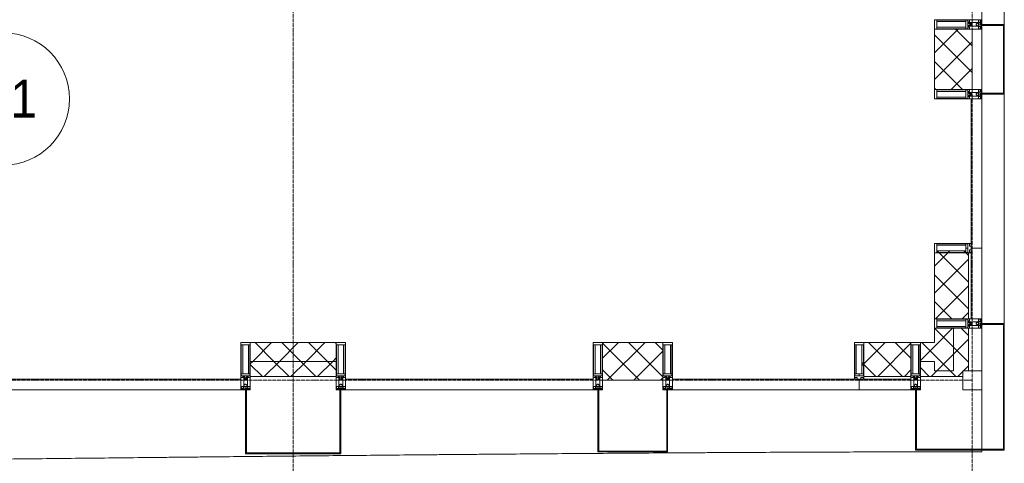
# Model space of a CAD drawing. Header units: millimetres. Extents: x 5617 to 132318, y 7718 to 193536.
# Tile 60 of 81: x 64611 to 69831, y 14960 to 17310. Entities that reach past the tile are written whole.
import ezdxf

# ---------------------------------------------------------------- set-up
doc = ezdxf.new("R2010")
doc.units = ezdxf.units.MM
doc.linetypes.add('ADSK_Линия сетки', pattern=[25, 20, -2.5, 0, -2.5])
doc.linetypes.add('Линия сетки', pattern=[25, 20, -2.5, 0, -2.5])
for name, color, linetype, lineweight in [('Импосты витража', 7, 'Continuous', 18), ('Колонны', 7, 'Continuous', 18), ('Марки помещений', 7, 'Continuous', 20), ('Оси', 7, 'Continuous', 9), ('Панели витража', 7, 'Continuous', 18), ('Стены разрез', 7, 'Continuous', 40), ('Стены штриховка', 7, 'Continuous', 40), ('Форма', 7, 'Continuous', 18), ('Элементы узлов', 7, 'Continuous', 18)]:
    doc.layers.add(name, color=color, linetype=linetype, lineweight=lineweight)
doc.styles.add('Arial_3', font='arial.ttf', dxfattribs={"width": 0.9, "height": 200})
pattern_1 = [(45, (0, 0), (-70.71068, 70.71068), []), (135, (0, 0), (-70.71068, -70.71068), [])]

# ---------------------------------------------------------------- blocks, each defined once
blk = doc.blocks.new('A_OGR_PAN_Отлив - A_OGR_PAN_Отлив-6070770-МКСС_К4_L13_45_000_')
at = {"layer": 'Колонны', "color": 253, "lineweight": 5, "true_color": 0xaaaaaa}
blk.add_line((607.5, 120), (-607.5, 120), dxfattribs=at)
blk = doc.blocks.new('A_OGR_PAN_Отлив - A_OGR_PAN_Отлив-6070778-МКСС_К4_L13_45_000_')
at = {"layer": 'Колонны', "color": 253, "lineweight": 5, "true_color": 0xaaaaaa}
blk.add_line((632.5, 120), (-632.5, 120), dxfattribs=at)
blk = doc.blocks.new('A_SLK_PAN_Type1 - Прямой тип панели-6537248-МКСС_К4_L13_45_000_')
at = {"layer": 'Колонны', "lineweight": 5}
for p, q in [((-185, 120), (185, 120)), ((-185, 0), (-185, 120)), ((-180, 115), (-180, 0)), ((180, 115), (-180, 115)), ((180, 0), (180, 115)), ((185, 120), (185, 0)), ((-180, 0), (-185, 0)), ((185, 0), (180, 0))]:
    blk.add_line(p, q, dxfattribs=at)
blk = doc.blocks.new('Quad Corner Mullion - Q_0_100_-50-7509112-МКСС_К4_L13_45_000_')
at = {"layer": 'Импосты витража', "color": 253, "lineweight": 5, "true_color": 0xaaaaaa}
for p, q in [((-100, -100), (-100, 0)), ((-100, 0), (0, 0)), ((0, 0), (0, -100)), ((0, -100), (-100, -100))]:
    blk.add_line(p, q, dxfattribs=at)
blk = doc.blocks.new('Rectangular Mullion - 50Wx250H-3927046-МКСС_К4_L13_45_000_')
at = {"layer": 'Элементы узлов', "color": 253, "lineweight": 5, "true_color": 0xaaaaaa}
for p, q in [((0, 250), (-25, 250)), ((-25, 250), (-25, 237.3)), ((-25, 65.2), (-25, 250)), ((-25, 250), (0, 250)), ((-23, 237.3), (0, 237.3)), ((-23, 237.3), (0, 237.3)), ((-23, 237.3), (-23, 73.6)), ((0, 237.3), (-14.9, 237.3)), ((-14.9, 237.3), (-14.9, 84)), ((-14.9, 84), (-14.9, 237.3)), ((25, 250), (0, 250)), ((25, 250), (0, 250)), ((14.9, 237.3), (0, 237.3)), ((0, 237.3), (23, 237.3)), ((23, 237.3), (0, 237.3)), ((14.9, 84), (14.9, 237.3)), ((14.9, 84), (14.9, 237.3)), ((23, 237.3), (23, 73.6)), ((25, 237.3), (25, 250)), ((25, 65.2), (25, 250)), ((-25, 73.6), (-25, 65.2)), ((-25, 65.2), (-25, 60.2)), ((-10, 65.2), (-25, 65.2)), ((-25, 65.2), (-25, 60.2)), ((-25, 65.2), (-10, 65.2)), ((-10, 65.2), (-25, 65.2)), ((0, 84), (-23, 84)), ((-23, 84), (-23, 73.6)), ((0, 84), (-23, 84)), ((-23, 73.6), (0, 73.6)), ((0, 73.6), (-23, 73.6)), ((-0.5, 73.6), (-23, 73.6)), ((-14.9, 84), (0, 84)), ((-10, 55), (-14, 55)), ((-14, 55), (-10, 55)), ((-10, 55), (-10, 65.2)), ((-10, 65.2), (-10, 55)), ((-10, 55), (-10, 65.2)), ((-10, 55), (0, 55)), ((0, 55), (-10, 55)), ((0, 84), (14.9, 84)), ((23, 84), (0, 84)), ((0, 84), (0, 73.6)), ((0, 84), (23, 84)), ((0, 73.6), (0, 84)), ((0, 73.6), (23, 73.6)), ((23, 73.6), (0, 73.6)), ((0, 55), (10, 55)), ((0, 55), (10, 55)), ((0.5, 73.6), (23, 73.6)), ((10, 65.2), (10, 55)), ((25, 65.2), (10, 65.2)), ((10, 55), (10, 65.2)), ((10, 65.2), (25, 65.2)), ((10, 65.2), (25, 65.2)), ((10, 55), (10, 65.2)), ((10, 55), (14, 55)), ((10, 55), (14, 55)), ((23, 73.6), (23, 84)), ((25, 65.2), (25, 73.6)), ((25, 65.2), (25, 60.2)), ((25, 60.2), (25, 65.2))]:
    blk.add_line(p, q, dxfattribs=at)
for centre, start, end in [((-14, 69.1), 218.9723, 270), ((-14, 69.1), 218.9723, 270), ((-14, 69.1), 218.9723, 270), ((14, 69.1), 270, 321.0277), ((14, 69.1), 270, 321.0277), ((14, 69.1), 270, 321.0277)]:
    blk.add_arc(centre, 14.1, start, end, dxfattribs=at)
blk = doc.blocks.new('Rectangular Mullion - R_InvisibleFrame_50Wx250H-7509103-МКСС_К4_L13_45_000_')
at = {"layer": 'Импосты витража', "color": 253, "lineweight": 5, "true_color": 0xaaaaaa}
for p, q in [((-25, -237.3), (-25, -73.6)), ((25, -73.6), (25, -237.3))]:
    blk.add_line(p, q, dxfattribs=at)
blk = doc.blocks.new('Rectangular Mullion - 50Wx250H-2623690-МКСС_К4_L13_45_000_')
at = {"layer": 'Элементы узлов', "color": 253, "lineweight": 5, "true_color": 0xaaaaaa}
for p, q in [((-25, 65.2), (-25, 250)), ((-25, 250), (0, 250)), ((-23, 237.3), (0, 237.3)), ((-23, 237.3), (-23, 73.6)), ((-14.9, 84), (-14.9, 237.3)), ((25, 250), (0, 250)), ((23, 237.3), (0, 237.3)), ((14.9, 84), (14.9, 237.3)), ((23, 237.3), (23, 73.6)), ((25, 65.2), (25, 250)), ((-14, 65.2), (-25, 65.2)), ((0, 84), (-23, 84)), ((-0.5, 73.6), (-23, 73.6)), ((-14, 71.3), (-14, 65.2)), ((-10, 71.3), (-14, 71.3)), ((-10, 53), (-10, 71.3)), ((-8.7, 53), (-10, 53)), ((-10, 53), (-10, 17)), ((-8.7, 53), (-7, 54.7)), ((-7, 65.2), (-5.9, 67.3)), ((-7, 65.2), (-7, 54.7)), ((-4.1, 67.3), (-5.9, 67.3)), ((-4.1, 67.3), (-2.9, 65.1)), ((-2.9, 65.1), (-2.9, 54.6)), ((-1.3, 53), (-2.9, 54.6)), ((0, 53), (-1.3, 53)), ((0, 84), (23, 84)), ((0, 53), (1.3, 53)), ((0.5, 73.6), (23, 73.6)), ((1.3, 53), (2.9, 54.6)), ((4.1, 67.3), (2.9, 65.1)), ((2.9, 65.1), (2.9, 54.6)), ((4.1, 67.3), (5.9, 67.3)), ((7, 65.2), (5.9, 67.3)), ((7, 65.2), (7, 54.7)), ((8.7, 53), (7, 54.7)), ((8.7, 53), (10, 53)), ((10, 71.3), (14, 71.3)), ((10, 53), (10, 71.3)), ((10, 53), (10, 17)), ((14, 71.3), (14, 65.2)), ((14, 65.2), (25, 65.2)), ((-23.8, 14.6), (-25, 14.2)), ((-25, 0), (-25, 14.2)), ((-22.3, 17), (-23.8, 17)), ((-23.8, 17), (-23.8, 14.6)), ((-22.5, 10.6), (-23.8, 14.6)), ((-22.5, 10.6), (-23.7, 9.9)), ((-23.7, 1.3), (-23.7, 9.9)), ((-23.7, 1.3), (-11.8, 1.3)), ((-23.2, 10.2), (-22.5, 8)), ((-22.5, 8), (-22.5, 4.5)), ((-21.3, 4.5), (-22.5, 4.5)), ((-22.3, 17), (-22.3, 16)), ((-22.3, 16), (-21.3, 16)), ((-19, 17.6), (-21.3, 16)), ((-21.3, 4.5), (-21.3, 6.5)), ((-21.3, 6.5), (-14.2, 6.5)), ((-18.4, 16.6), (-19, 17.6)), ((-7.4, 16.6), (-18.4, 16.6)), ((-14.2, 6.5), (-14.2, 4.5)), ((-13.2, 4.5), (-14.2, 4.5)), ((-13.2, 4.5), (-12.2, 7.2)), ((-12.7, 7.6), (-11.3, 11.4)), ((-12.7, 7.6), (-11.8, 6.9)), ((-12.2, 9), (-12.2, 14.8)), ((-12.2, 14.8), (0, 14.8)), ((-11.8, 1.3), (-11.8, 6.9)), ((-10.5, 11.2), (-11.3, 11.4)), ((-10.5, 1.5), (-10.5, 11.2)), ((-4.8, 1.5), (-10.5, 1.5)), ((-10, 17), (-7.5, 17)), ((-8.5, 23), (-1.5, 30)), ((-8.5, 18.5), (-8.5, 23)), ((-7.5, 18.5), (-8.5, 18.5)), ((-7.5, 17), (-7.5, 18.5)), ((-7.4, 18), (-7.4, 16.6)), ((-2.6, 18), (-7.4, 18)), ((0, 8), (-4.8, 8)), ((-4.8, 1.5), (-4.8, 8)), ((-2.6, 18), (-2.6, 16.8)), ((-2.6, 16.8), (0, 16.8)), ((-1.5, 30), (0, 30)), ((1.5, 30), (0, 30)), ((2.6, 16.8), (0, 16.8)), ((0, 14.8), (0, 16.8)), ((0, 14.8), (0, 16.8)), ((12.2, 14.8), (0, 14.8)), ((0, 0), (0, 8)), ((0, 8), (4.8, 8)), ((0, 0), (0, 8)), ((8.5, 23), (1.5, 30)), ((2.6, 18), (2.6, 16.8)), ((2.6, 18), (7.4, 18)), ((4.8, 1.5), (4.8, 8)), ((4.8, 1.5), (10.5, 1.5)), ((7.4, 18), (7.4, 16.6)), ((7.4, 16.6), (18.4, 16.6)), ((7.5, 18.5), (8.5, 18.5)), ((7.5, 17), (7.5, 18.5)), ((10, 17), (7.5, 17)), ((8.5, 18.5), (8.5, 23)), ((10.5, 11.2), (11.3, 11.4)), ((10.5, 1.5), (10.5, 11.2)), ((12.7, 7.6), (11.3, 11.4)), ((12.7, 7.6), (11.8, 6.9)), ((11.8, 1.3), (11.8, 6.9)), ((23.7, 1.3), (11.8, 1.3)), ((12.2, 9), (12.2, 14.8)), ((13.2, 4.5), (12.2, 7.2)), ((13.2, 4.5), (14.2, 4.5)), ((21.3, 6.5), (14.2, 6.5)), ((14.2, 6.5), (14.2, 4.5)), ((18.4, 16.6), (19, 17.6)), ((19, 17.6), (21.3, 16)), ((22.3, 16), (21.3, 16)), ((21.3, 4.5), (21.3, 6.5)), ((21.3, 4.5), (22.5, 4.5)), ((22.3, 17), (22.3, 16)), ((22.3, 17), (23.8, 17)), ((22.5, 10.6), (23.8, 14.6)), ((22.5, 10.6), (23.7, 9.9)), ((23.2, 10.2), (22.5, 8)), ((22.5, 8), (22.5, 4.5)), ((23.7, 1.3), (23.7, 9.9)), ((23.8, 17), (23.8, 14.6)), ((23.8, 14.6), (25, 14.2)), ((25, 0), (25, 14.2)), ((-25, 0), (0, 0)), ((25, 0), (0, 0))]:
    blk.add_line(p, q, dxfattribs=at)
for centre, start, end in [((-0.5, 73.1), 360, 90), ((0.5, 73.1), 90, 180)]:
    blk.add_arc(centre, 0.5, start, end, dxfattribs=at)
blk = doc.blocks.new('Rectangular Mullion - R_StandardFrame_50Wx250H-7508016-МКСС_К4_L13_45_000_')
at = {"layer": 'Импосты витража', "color": 253, "lineweight": 5, "true_color": 0xaaaaaa}
for p, q in [((-25, -250), (-25, 0)), ((-25, 0), (25, 0)), ((25, 0), (25, -250)), ((25, -250), (-25, -250))]:
    blk.add_line(p, q, dxfattribs=at)
blk = doc.blocks.new('System Panel - A_PAN_Glass-7509113-МКСС_К4_L13_45_000_')
at = {"layer": 'Панели витража', "color": 253, "lineweight": 5, "true_color": 0xaaaaaa}
for p, q in [((481, 55), (-495, 55)), ((-495, 55), (-495, 0)), ((495, 0), (495, 55)), ((-495, 0), (495, 0))]:
    blk.add_line(p, q, dxfattribs=at)
blk = doc.blocks.new('Rectangular Mullion - R_StandardFrame_50Wx250H-V57-МКСС_К4_L13_45_000_')
at = {"layer": 'Импосты витража', "color": 253, "lineweight": 5, "true_color": 0xaaaaaa}
for p, q in [((-25, -250), (-25, 0)), ((-25, 0), (-5, 0)), ((0, 0), (25, 0)), ((25, 0), (25, -250)), ((25, -250), (-25, -250))]:
    blk.add_line(p, q, dxfattribs=at)
blk = doc.blocks.new('Rectangular Mullion - R_StandardFrame_50Wx250H-V58-МКСС_К4_L13_45_000_')
at = {"layer": 'Импосты витража', "color": 253, "lineweight": 5, "true_color": 0xaaaaaa}
for p, q in [((-25, -250), (-25, 0)), ((-25, 0), (0, 0)), ((5, 0), (25, 0)), ((25, 0), (25, -250)), ((25, -250), (-25, -250))]:
    blk.add_line(p, q, dxfattribs=at)
blk = doc.blocks.new('System Panel - A_PAN_Glass-7508326-МКСС_К4_L13_45_000_')
at = {"layer": 'Панели витража', "color": 253, "lineweight": 5, "true_color": 0xaaaaaa}
for p, q in [((656.25, 55), (-656.25, 55)), ((-656.25, 55), (-656.25, 0)), ((656.25, 0), (656.25, 55)), ((-656.25, 0), (656.25, 0))]:
    blk.add_line(p, q, dxfattribs=at)
blk = doc.blocks.new('Rectangular Mullion - R_StandardFrame_50Wx250H-7505732-МКСС_К4_L13_45_000_')
at = {"layer": 'Импосты витража', "color": 253, "lineweight": 5, "true_color": 0xaaaaaa}
for p, q in [((-25, -250), (-25, 0)), ((-25, 0), (-5, 0)), ((0, 0), (25, 0)), ((25, 0), (25, -250)), ((25, -250), (-25, -250))]:
    blk.add_line(p, q, dxfattribs=at)
blk = doc.blocks.new('Rectangular Mullion - R_StandardFrame_50Wx250H-V59-МКСС_К4_L13_45_000_')
at = {"layer": 'Импосты витража', "color": 253, "lineweight": 5, "true_color": 0xaaaaaa}
for p, q in [((-25, -250), (-25, 0)), ((-25, 0), (0, 0)), ((5, 0), (25, 0)), ((25, 0), (25, -250)), ((25, -250), (-25, -250))]:
    blk.add_line(p, q, dxfattribs=at)
blk = doc.blocks.new('Rectangular Mullion - R_StandardFrame_50Wx250H-7516773-МКСС_К4_L13_45_000_')
at = {"layer": 'Импосты витража', "color": 253, "lineweight": 5, "true_color": 0xaaaaaa}
for p, q in [((-25, 0), (-25, 250)), ((-25, 250), (25, 250)), ((25, 250), (25, 0)), ((25, 0), (-25, 0))]:
    blk.add_line(p, q, dxfattribs=at)
blk = doc.blocks.new('Rectangular Mullion - R_InvisibleFrame_50Wx250H-7516774-МКСС_К4_L13_45_000_')
at = {"layer": 'Импосты витража', "color": 253, "lineweight": 5, "true_color": 0xaaaaaa}
for p, q in [((-25, 73.6), (-25, 237.3)), ((25, 237.3), (25, 73.6))]:
    blk.add_line(p, q, dxfattribs=at)
blk = doc.blocks.new('Rectangular Mullion - R_StandardFrame_50Wx250H-V74-МКСС_К4_L13_45_000_')
at = {"layer": 'Импосты витража', "color": 253, "lineweight": 5, "true_color": 0xaaaaaa}
for p, q in [((-25, 0), (-25, 250)), ((-25, 250), (25, 250)), ((25, 250), (25, 0)), ((0, 0), (-25, 0)), ((25, 0), (5, 0))]:
    blk.add_line(p, q, dxfattribs=at)
blk = doc.blocks.new('System Panel - A_PAN_Glass-V77-МКСС_К4_L13_45_000_')
at = {"layer": 'Панели витража', "color": 253, "lineweight": 5, "true_color": 0xaaaaaa}
for p, q in [((395, 0), (-395, 0)), ((-395, 0), (-395, -55)), ((395, -55), (395, 0)), ((-395, -55), (381, -55))]:
    blk.add_line(p, q, dxfattribs=at)
blk = doc.blocks.new('Rectangular Mullion - R_StandardFrame_50Wx250H-7513986-МКСС_К4_L13_45_000_')
at = {"layer": 'Импосты витража', "color": 253, "lineweight": 5, "true_color": 0xaaaaaa}
for p, q in [((-25, 0), (-25, 250)), ((-25, 250), (25, 250)), ((25, 250), (25, 0)), ((-5, 0), (-25, 0)), ((25, 0), (0, 0))]:
    blk.add_line(p, q, dxfattribs=at)
blk = doc.blocks.new('A_SLK_PAN_Type1 - Прямой тип панели-6537653-МКСС_К4_L13_45_000_')
at = {"layer": 'Колонны', "lineweight": 5}
for p, q in [((-252.5, 340), (252.5, 340)), ((-252.5, 0), (-252.5, 340)), ((-247.5, 335), (-247.5, 0)), ((247.5, 335), (-247.5, 335)), ((247.5, 0), (247.5, 335)), ((252.5, 340), (252.5, 0)), ((-247.5, 0), (-252.5, 0)), ((252.5, 0), (247.5, 0))]:
    blk.add_line(p, q, dxfattribs=at)
blk = doc.blocks.new('A_SLK_PAN_Type1 - Прямой тип панели-6537654-МКСС_К4_L13_45_000_')
at = {"layer": 'Колонны', "lineweight": 5}
for p, q in [((-185, 330), (185, 330)), ((-185, 0), (-185, 330)), ((-180, 325), (-180, 0)), ((180, 325), (-180, 325)), ((180, 0), (180, 325)), ((185, 330), (185, 0)), ((-180, 0), (-185, 0)), ((185, 0), (180, 0))]:
    blk.add_line(p, q, dxfattribs=at)
blk = doc.blocks.new('135_SLK_K4_AR_FCD_rvt-1-МКСС_К4_L13_45_000_')
at = {"layer": 'Стены разрез', "lineweight": 5, "true_color": 0xaaaaaa}
h = blk.add_hatch(dxfattribs=at)
h.set_pattern_fill('FP_4', color=253, style=0, pattern_type=2)
h.set_pattern_definition(pattern_1)
h.paths.add_polyline_path([(136750, 16940), (136750, 17260), (136550, 17260), (136550, 16940)])
h = blk.add_hatch(dxfattribs=at)
h.set_pattern_fill('FP_4', color=253, style=0, pattern_type=2)
h.set_pattern_definition(pattern_1)
h.paths.add_polyline_path([(136550, 15725), (136730, 15725), (136730, 16075), (136726.5, 16075), (136726.5, 16077), (136716, 16077), (136716, 16085.1), (136562.7, 16085.1), (136562.7, 16075), (136550, 16075), (136550, 15781)])
h = blk.add_hatch(dxfattribs=at)
h.set_pattern_fill('FP_4', color=253, style=0, pattern_type=2)
h.set_pattern_definition(pattern_1)
h.paths.add_polyline_path([(136650, 15450), (136650, 15675), (136550, 15675), (136550, 15450)])
h = blk.add_hatch(dxfattribs=at)
h.set_pattern_fill('FP_4', color=253, style=0, pattern_type=2)
h.set_pattern_definition(pattern_1)
h.paths.add_polyline_path([(136700, 15450), (136730, 15450), (136730, 15675), (136650, 15675), (136650, 15450)])
h = blk.add_hatch(dxfattribs=at)
h.set_pattern_fill('FP_4', color=253, style=0, pattern_type=2)
h.set_pattern_definition(pattern_1)
h.paths.add_polyline_path([(132922.5, 15500), (133377.5, 15500), (133377.5, 15600), (132922.5, 15600)])
h = blk.add_hatch(dxfattribs=at)
h.set_pattern_fill('FP_4', color=253, style=0, pattern_type=2)
h.set_pattern_definition(pattern_1)
h.paths.add_polyline_path([(135110, 15400), (135110, 15600), (134790, 15600), (134790, 15400)])
h = blk.add_hatch(dxfattribs=at)
h.set_pattern_fill('FP_4', color=253, style=0, pattern_type=2)
h.set_pattern_definition(pattern_1)
h.paths.add_polyline_path([(136175, 15420), (136425, 15420), (136425, 15600), (136175, 15600), (136175, 15587.3), (136164.9, 15587.3), (136164.9, 15433.9), (136173, 15433.9), (136173, 15423.5), (136175, 15423.5)])
h = blk.add_hatch(dxfattribs=at)
h.set_pattern_fill('FP_4', color=253, style=0, pattern_type=2)
h.set_pattern_definition(pattern_1)
h.paths.add_polyline_path([(136475, 15500), (136550, 15500), (136550, 15600), (136475, 15600)])
h = blk.add_hatch(dxfattribs=at)
h.set_pattern_fill('FP_4', color=253, style=0, pattern_type=2)
h.set_pattern_definition(pattern_1)
h.paths.add_polyline_path([(133377.5, 15420), (133377.5, 15500), (132922.5, 15500), (132922.5, 15420)])
h = blk.add_hatch(dxfattribs=at)
h.set_pattern_fill('FP_4', color=253, style=0, pattern_type=2)
h.set_pattern_definition(pattern_1)
h.paths.add_polyline_path([(136700, 15420), (136700, 15450), (136550, 15450), (136550, 15500), (136475, 15500), (136475, 15420), (136536.3, 15420)])
at = {"layer": 'Колонны', "color": 253, "lineweight": 9, "true_color": 0xaaaaaa}
for p, q in [((136800, 15700), (136800, 15695)), ((136920, 15700), (136800, 15700)), ((136800, 15695), (136915, 15695)), ((136915, 15695), (136915, 15035)), ((136920, 15035), (136920, 15700)), ((136455, 15350), (136450, 15350)), ((136450, 15350), (136450, 15030)), ((136455, 15035), (136455, 15350)), ((136915, 15035), (136455, 15035)), ((136920, 15030), (136920, 15035)), ((136450, 15030), (136920, 15030))]:
    blk.add_line(p, q, dxfattribs=at)
at = {"layer": 'Стены разрез', "color": 253, "lineweight": 9, "true_color": 0xaaaaaa}
for p, q in [((136550, 17260), (136550, 16940)), ((136750, 17260), (136550, 17260)), ((136750, 16940), (136750, 17260)), ((136550, 16940), (136750, 16940)), ((136800, 16100), (136745, 16100)), ((136800, 15725), (136800, 16100)), ((136550, 16075), (136550, 15725)), ((136550, 15725), (136800, 15725)), ((136550, 15675), (136550, 15600)), ((136730, 15675), (136550, 15675)), ((136730, 15450), (136730, 15675)), ((133377.5, 15600), (132922.5, 15600)), ((132922.5, 15600), (132922.5, 15420)), ((133377.5, 15420), (133377.5, 15600)), ((135110, 15600), (134790, 15600)), ((134790, 15600), (134790, 15400)), ((135110, 15400), (135110, 15600)), ((136425, 15600), (136175, 15600)), ((136425, 15350), (136425, 15600)), ((136550, 15600), (136475, 15600)), ((136475, 15600), (136475, 15420)), ((132922.5, 15420), (133377.5, 15420)), ((134790, 15400), (135110, 15400)), ((136150, 15405), (136150, 15350)), ((136475, 15420), (136700, 15420)), ((136700, 15420), (136700, 15450)), ((136700, 15450), (136730, 15450)), ((136150, 15350), (136425, 15350))]:
    blk.add_line(p, q, dxfattribs=at)
at = {"layer": 'Стены штриховка', "color": 253, "lineweight": 9, "true_color": 0xaaaaaa}
for p, q in [((136745, 15725), (136745, 16086)), ((136730, 15725), (136730, 16075)), ((136650, 15450), (136650, 15675)), ((133377.5, 15500), (132922.5, 15500)), ((136550, 15500), (136475, 15500)), ((136550, 15450), (136550, 15500)), ((136550, 15500), (136550, 15450)), ((136425, 15405), (136164, 15405)), ((136425, 15420), (136175, 15420)), ((136650, 15450), (136550, 15450)), ((136550, 15450), (136650, 15450))]:
    blk.add_line(p, q, dxfattribs=at)
at = {"layer": 'Форма', "color": 253, "lineweight": 9, "true_color": 0xaaaaaa}
for p, q in [((136800, 17285), (136800, 17730)), ((136800, 16920), (136800, 17280)), ((136800, 15021), (136800, 16915))]:
    blk.add_line(p, q, dxfattribs=at)
blk.add_open_spline([(131535.2, 14981.3), (131585.9, 14981.9), (131695.2, 14983.1), (131863.3, 14984.9), (132039.4, 14986.8), (132215.6, 14988.7), (132362.6, 14990.3), (132480.3, 14991.5), (132568.7, 14992.5), (132657, 14993.4), (132774.7, 14994.6), (132921.6, 14996.1), (133097.6, 14997.9), (133273.5, 14999.6), (133449.6, 15001.3), (133625.7, 15003), (133772.8, 15004.3), (133890.6, 15005.4), (133979.1, 15006.2), (134067.6, 15006.9), (134185.3, 15007.9), (134332.1, 15009.2), (134507.9, 15010.6), (134683.7, 15011.9), (134859.5, 15013.2), (135035.6, 15014.4), (135182.8, 15015.3), (135300.8, 15016), (135389.5, 15016.6), (135478.3, 15017.1), (135596.7, 15017.7), (135744.6, 15018.4), (135921.8, 15019.1), (136157.7, 15020), (136451.3, 15020.7), (136684.2, 15021), (136800, 15021)], degree=3, knots=[-0.1333176, -0.1333176, -0.1333176, -0.1333176, -0.1294643, -0.125, -0.1205357, -0.1160714, -0.1116071, -0.109375, -0.1071429, -0.1049107, -0.1026786, -0.0982143, -0.09375, -0.0892857, -0.0848214, -0.0803571, -0.0758929, -0.0736607, -0.0714286, -0.0691964, -0.0669643, -0.0625, -0.0580357, -0.0535714, -0.0491071, -0.0446429, -0.0401786, -0.0379464, -0.0357143, -0.0334821, -0.03125, -0.0267857, -0.0223214, -0.0178571, -0.0089286, 0, 0, 0, 0], dxfattribs=at)
at = {"layer": 'Импосты витража', "color": 253, "lineweight": 5, "true_color": 0xaaaaaa, "extrusion": (0, 0, -1)}
for name, p, rotation in [('Rectangular Mullion - 50Wx250H-2623690-МКСС_К4_L13_45_000_', (-136800, 17285), 270), ('Rectangular Mullion - R_StandardFrame_50Wx250H-V74-МКСС_К4_L13_45_000_', (-136800, 17285), 270), ('Rectangular Mullion - 50Wx250H-2623690-МКСС_К4_L13_45_000_', (-136800, 16915), 270), ('Rectangular Mullion - R_StandardFrame_50Wx250H-7513986-МКСС_К4_L13_45_000_', (-136800, 16915), 270), ('Rectangular Mullion - 50Wx250H-3927046-МКСС_К4_L13_45_000_', (-136800, 16100), 270), ('Rectangular Mullion - R_InvisibleFrame_50Wx250H-7516774-МКСС_К4_L13_45_000_', (-136800, 16100), 270), ('Rectangular Mullion - 50Wx250H-2623690-МКСС_К4_L13_45_000_', (-136800, 15700), 270), ('Rectangular Mullion - R_StandardFrame_50Wx250H-7516773-МКСС_К4_L13_45_000_', (-136800, 15700), 270), ('Rectangular Mullion - R_StandardFrame_50Wx250H-V59-МКСС_К4_L13_45_000_', (-132897.5, 15350), 180), ('Rectangular Mullion - R_StandardFrame_50Wx250H-7505732-МКСС_К4_L13_45_000_', (-133402.5, 15350), 180), ('Rectangular Mullion - R_StandardFrame_50Wx250H-V58-МКСС_К4_L13_45_000_', (-134765, 15350), 180), ('Rectangular Mullion - R_StandardFrame_50Wx250H-V57-МКСС_К4_L13_45_000_', (-135135, 15350), 180), ('Rectangular Mullion - R_InvisibleFrame_50Wx250H-7509103-МКСС_К4_L13_45_000_', (-136150, 15350), 180), ('Rectangular Mullion - R_StandardFrame_50Wx250H-7508016-МКСС_К4_L13_45_000_', (-136450, 15350), 180), ('Quad Corner Mullion - Q_0_100_-50-7509112-МКСС_К4_L13_45_000_', (-136800, 15350), 180)]:
    blk.add_blockref(name, p, dxfattribs=dict(at, rotation=rotation))
at = {"layer": 'Импосты витража', "color": 253, "lineweight": 5, "true_color": 0xaaaaaa}
for name, p in [('Rectangular Mullion - 50Wx250H-2623690-МКСС_К4_L13_45_000_', (132897.5, 15350)), ('Rectangular Mullion - 50Wx250H-2623690-МКСС_К4_L13_45_000_', (133402.5, 15350)), ('Rectangular Mullion - 50Wx250H-2623690-МКСС_К4_L13_45_000_', (134765, 15350)), ('Rectangular Mullion - 50Wx250H-2623690-МКСС_К4_L13_45_000_', (135135, 15350)), ('Rectangular Mullion - 50Wx250H-3927046-МКСС_К4_L13_45_000_', (136150, 15350)), ('Rectangular Mullion - 50Wx250H-2623690-МКСС_К4_L13_45_000_', (136450, 15350))]:
    blk.add_blockref(name, p, dxfattribs=at)
at = {"layer": 'Колонны', "color": 253, "lineweight": 5, "true_color": 0xaaaaaa}
for name, p, rotation in [('A_OGR_PAN_Отлив - A_OGR_PAN_Отлив-6070778-МКСС_К4_L13_45_000_', (136800, 17917.5), 269.9999999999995), ('A_SLK_PAN_Type1 - Прямой тип панели-6537248-МКСС_К4_L13_45_000_', (136800, 17100), 269.9999999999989), ('A_OGR_PAN_Отлив - A_OGR_PAN_Отлив-6070770-МКСС_К4_L13_45_000_', (136800, 16307.5), 269.9999999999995), ('A_SLK_PAN_Type1 - Прямой тип панели-6537653-МКСС_К4_L13_45_000_', (133150, 15350), 180), ('A_SLK_PAN_Type1 - Прямой тип панели-6537654-МКСС_К4_L13_45_000_', (134950, 15350), 180)]:
    blk.add_blockref(name, p, dxfattribs=dict(at, rotation=rotation))
at = {"layer": 'Панели витража', "color": 253, "lineweight": 5, "true_color": 0xaaaaaa, "rotation": 270}
blk.add_blockref('System Panel - A_PAN_Glass-V77-МКСС_К4_L13_45_000_', (136800, 16495), dxfattribs=at)
at = {"layer": 'Панели витража', "color": 253, "lineweight": 5, "true_color": 0xaaaaaa}
for name, p in [('System Panel - A_PAN_Glass-7508326-МКСС_К4_L13_45_000_', (132216.3, 15350)), ('System Panel - A_PAN_Glass-7508326-МКСС_К4_L13_45_000_', (134083.8, 15350)), ('System Panel - A_PAN_Glass-7509113-МКСС_К4_L13_45_000_', (135655, 15350))]:
    blk.add_blockref(name, p, dxfattribs=at)
blk = doc.blocks.new('050_Марка_Помещение - Номер-620969-МКСС_К4_L13_45_000_')
at = {"layer": 'Марки помещений'}
blk.add_circle((0, 0), 3.5, dxfattribs=at)

msp = doc.modelspace()

# ---------------------------------------------------------------- linework, layer by layer
at = {"layer": 'Оси', "linetype": 'Линия сетки'}
for p, q in [((66060.8, 12025.7), (66060.8, 33050)), ((69660.8, 12025.7), (69660.8, 33050))]:
    msp.add_line(p, q, dxfattribs=at)
at = {"layer": 'Оси', "linetype": 'ADSK_Линия сетки'}
msp.add_line((69660.8, 15400), (25349.7, 15400), dxfattribs=at)

# ---------------------------------------------------------------- block references
at = {"lineweight": 5}
msp.add_blockref('135_SLK_K4_AR_FCD_rvt-1-МКСС_К4_L13_45_000_', (-67089.2, 0), dxfattribs=at)
at = {"layer": 'Марки помещений', "xscale": 99.99999999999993, "yscale": 99.99999999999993, "zscale": 99.99999999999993}
msp.add_blockref('050_Марка_Помещение - Номер-620969-МКСС_К4_L13_45_000_', (64524.5, 16890.1), dxfattribs=at)

# ---------------------------------------------------------------- texts
at = {"layer": 'Марки помещений', "lineweight": 9, "insert": (64338, 16991.9), "char_height": 200, "width": 447.342, "attachment_point": 1, "style": 'Arial_3'}
msp.add_mtext('1-1', dxfattribs=at)

doc.saveas('drawing.dxf')
